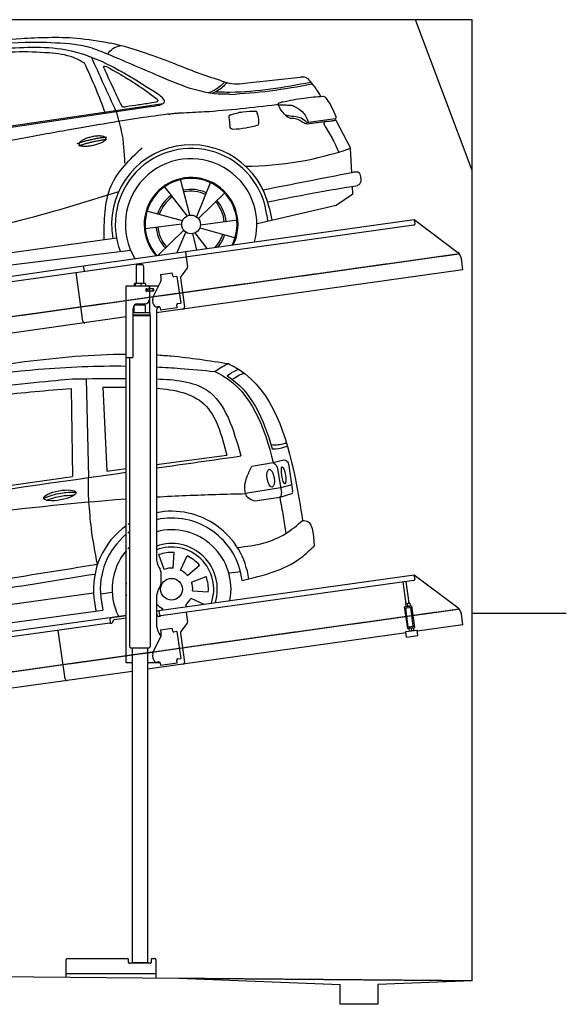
# Model space of a CAD drawing. Header units: millimetres. Extents: x 200 to 6000, y 125 to 5350.
# Tile 3 of 3: x 3100 to 6000, y 125 to 5350. Entities that reach past the tile are written whole.
import ezdxf

# ---------------------------------------------------------------- set-up
doc = ezdxf.new("R2010")
doc.units = ezdxf.units.MM
doc.linetypes.add('GEN3', pattern=[6.25, 5, -1.25])
for name, color, linetype in [('3', 6, 'GEN3'), ('CAR', 1, 'Continuous'), ('SICHTBARE_KANTEN_DIN_', 7, 'Continuous')]:
    doc.layers.add(name, color=color, linetype=linetype)
doc.layers.add('AM_0', color=7, linetype='Continuous', lineweight=50)

# ---------------------------------------------------------------- blocks, each defined once
blk = doc.blocks.new('car_150_')
at = {"layer": 'CAR'}
for p, q in [((6993.7, 5277.2), (7129.2, 5288.8)), ((8349.8, 5065.2), (8614.8, 5095.9)), ((5703.5, 4603.8), (7806, 4931.3)), ((5748.6, 4619.9), (7887.1, 4949.3)), ((8659.8, 4857.1), (8801.1, 4877.5)), ((8805, 4869.2), (8883.2, 4720.4)), ((8891.2, 4589.9), (8883.2, 4720.4)), ((8033.2, 4358.3), (7982.9, 4548.5)), ((7897.5, 4510.1), (8019.3, 4353.9)), ((8143.1, 4534), (8068.7, 4350.5)), ((8898.1, 4478.2), (8895.6, 4518.3)), ((8079.5, 4340.6), (8219, 4479.2)), ((8810.7, 4417.6), (8898.1, 4478.2)), ((8391.6, 4316.2), (8810.7, 4417.6)), ((8455.6, 4397.8), (8469.1, 4334.6)), ((7994.7, 4327.2), (7804.9, 4378.7)), ((8442.3, 4361.7), (8446.4, 4329.7)), ((7795.4, 4285.5), (7991.5, 4312.9)), ((8087.2, 4291.6), (8277, 4240.1)), ((8286.5, 4333.3), (8090.4, 4305.9)), ((7646, 4233.7), (5761.2, 3956.2)), ((8002.4, 4278.2), (7867.9, 4144.6)), ((7969.2, 4159.6), (8013.2, 4268.3)), ((8048.7, 4260.5), (8071.6, 4173.8)), ((8127.2, 4182.1), (8062.7, 4264.8)), ((5689.3, 3904.2), (7721.3, 4169.7))]:
    blk.add_line(p, q, dxfattribs=at)
blk.add_circle((8041, 4309.4), 49.6, dxfattribs=at)
for centre, radius, start, end in [((8042.2, 4309.4), 422.7, 12.065, 190.707), ((8042.2, 4309.4), 403.4, 7.4461, 201.5292), ((8307.4, 6330.9), 1710.3, 270.6601, 289.6726), ((8041, 4309.4), 348.9, 345.0424, 211.6777), ((8041, 4309.4), 249, 334.6275, 221.995), ((8041, 4309.4), 244.1, 333.8517, 222.7626), ((8041, 4309.4), 186.2, 64.7762, 103.2667), ((8041, 4309.4), 186.2, 124.7762, 163.2667), ((8041, 4309.4), 176.5, 124.6018, 163.1816), ((8041, 4309.4), 176.5, 64.6018, 103.1816), ((8041, 4309.4), 176.5, 4.6018, 43.1816), ((8041, 4309.4), 186.2, 4.7762, 43.2667), ((8041, 4309.4), 186.2, 184.7762, 223.2667), ((8041, 4309.4), 176.5, 184.6018, 223.1816), ((8041, 4309.4), 176.5, 316.6896, 343.1816), ((8041, 4309.4), 186.2, 320.3371, 343.2667)]:
    blk.add_arc(centre, radius, start, end, dxfattribs=at)
for points, degree, knots in [([(7129.2, 5288.8), (7228.1, 5294.9), (7387.4, 5304.7), (7544.3, 5278.3), (7603.8, 5268.4)], 3, [0, 0, 0, 0, 296.050466, 476.332401, 476.332401, 476.332401, 476.332401]), ([(6590.3, 5194.3), (6790.1, 5231.4), (7055.2, 5280.6), (7323.2, 5267.8), (7389.2, 5264.7)], 3, [0, 0, 0, 0, 605.994997, 803.781644, 803.781644, 803.781644, 803.781644]), ([(7010.2, 5233), (7130.8, 5242.4), (7438, 5266.3), (7702.5, 5100), (7863.2, 4999)], 3, [0, 0, 0, 0, 355.261483, 904.814862, 904.814862, 904.814862, 904.814862]), ([(7389.2, 5264.7), (7420.8, 5260.7), (7486.1, 5252.6), (7547.1, 5227.9), (7578.6, 5215.1)], 3, [0, 0, 0, 0, 95.129403, 196.544102, 196.544102, 196.544102, 196.544102]), ([(7590.1, 5210.4), (7598.8, 5221.2), (7616.6, 5243), (7643.8, 5250.6), (7657.5, 5254.4)], 3, [0, 0, 0, 0, 40.483158, 82.304269, 82.304269, 82.304269, 82.304269]), ([(8191, 5074.7), (8107.9, 5098.3), (7930.3, 5167), (7746.4, 5237.4), (7603.8, 5268.4)], 3, [5.571538, 5.571538, 5.571538, 5.571538, 32.165526, 64.936902, 64.936902, 64.936902, 64.936902]), ([(7280.4, 5213.4), (7220.4, 5216.3), (7078, 5223.2), (6937, 5200.9), (6855.4, 5188)], 3, [0, 0, 0, 0, 179.578451, 426.729981, 426.729981, 426.729981, 426.729981]), ([(7469.5, 5159.8), (7450.1, 5170.8), (7392.1, 5203.7), (7325, 5209.6), (7280.4, 5213.4)], 3, [0, 0, 0, 0, 66.345015, 198.470892, 198.470892, 198.470892, 198.470892]), ([(8238.8, 5002.4), (8225.9, 5001.9), (8097.3, 4997.4), (7874.9, 5091.2), (7673.8, 5175.3), (7578.6, 5215.1)], 3, [0, 0, 0, 0, 38.601997, 385.248101, 697.121472, 697.121472, 697.121472, 697.121472]), ([(7582.2, 4896.4), (7565.7, 4939), (7531.3, 5028.2), (7490.7, 5114.7), (7469.5, 5159.8)], 3, [0, 0, 0, 0, 136.989327, 286.582756, 286.582756, 286.582756, 286.582756]), ([(7575.1, 5131.1), (7572.7, 5136.8), (7566.4, 5151.1), (7582.7, 5144.2), (7592.5, 5140)], 3, [0, 0, 0, 0, 14.214257, 36.026738, 36.026738, 36.026738, 36.026738]), ([(7668, 4935.3), (7650.2, 4969.8), (7620.8, 5036.6), (7588.5, 5099.8), (7575.1, 5131.1)], 3, [2.591518, 2.591518, 2.591518, 2.591518, 14.396583, 24.038621, 24.038621, 24.038621, 24.038621]), ([(7592.5, 5140), (7663.4, 5100.7), (7754.6, 5050.2), (7836.7, 4986.2), (7855.1, 4971.8)], 3, [0, 0, 0, 0, 242.296972, 312.074439, 312.074439, 312.074439, 312.074439]), ([(8163.6, 5014.3), (8190.3, 5013.8), (8360.5, 5010.7), (8528.5, 5042.5), (8670.3, 5069.3)], 3, [0, 0, 0, 0, 79.824219, 510.28314, 510.28314, 510.28314, 510.28314]), ([(8191, 5074.7), (8205.8, 5069.3), (8256.7, 5050.7), (8311.1, 5059.2), (8349.8, 5065.2)], 3, [0, 0, 0, 0, 46.804205, 160.961784, 160.961784, 160.961784, 160.961784]), ([(8659.2, 5083.2), (8653.8, 5087.2), (8640.8, 5096.8), (8624.4, 5096.2), (8614.8, 5095.9)], 3, [0, 0, 0, 0, 19.609343, 47.348199, 47.348199, 47.348199, 47.348199]), ([(8723.8, 4994.4), (8716.5, 5006.5), (8697.8, 5038.1), (8673.9, 5066), (8659.2, 5083.2)], 3, [0, 0, 0, 0, 42.278278, 110.016544, 110.016544, 110.016544, 110.016544]), ([(8213.4, 5067), (8204.8, 5057.5), (8180.8, 5030.7), (8147.4, 5016.7), (8125.8, 5007.6)], 3, [0, 0, 0, 0, 37.936628, 106.922734, 106.922734, 106.922734, 106.922734]), ([(8224.6, 5063.8), (8219.5, 5057.3), (8207.5, 5042.1), (8182.3, 5022), (8161, 5011.9), (8149.7, 5006.6)], 3, [0, 0, 0, 0, 24.71914, 58.083873, 95.394075, 95.394075, 95.394075, 95.394075]), ([(8240.9, 5001), (8312.1, 5006.7), (8458.8, 5018.5), (8603.3, 5046.3), (8677.8, 5060.7)], 3, [0, 0, 0, 0, 213.973217, 441.202015, 441.202015, 441.202015, 441.202015]), ([(7806, 4931.3), (7851.9, 4937.1), (7921.3, 4946), (7877.9, 4985.6), (7863.2, 4999)], 3, [0, 0, 0, 0, 93.644646, 141.842533, 141.842533, 141.842533, 141.842533]), ([(7855.1, 4971.8), (7856.9, 4969.4), (7866.6, 4956.8), (7844.9, 4954.5), (7827.4, 4952.7)], 3, [0, 0, 0, 0, 8.218705, 42.579443, 42.579443, 42.579443, 42.579443]), ([(8521.1, 4963.5), (8558.7, 4971.4), (8629.4, 4986.3), (8701.3, 4992.4), (8734.9, 4995.3)], 3, [0, 0, 0, 0, 115.283952, 216.335245, 216.335245, 216.335245, 216.335245]), ([(8734.9, 4995.3), (8735.5, 4995.3), (8742.3, 4994.7), (8774, 4959.5), (8789.9, 4921.4), (8803.6, 4888.9)], 3, [0, 0, 0, 0, 1.734697, 20.495648, 128.700618, 128.700618, 128.700618, 128.700618]), ([(7690.7, 4930.9), (7682.9, 4929), (7673.3, 4926.7), (7668.9, 4934), (7668, 4935.3)], 3, [0, 0, 0, 0, 20.033107, 24.561149, 24.561149, 24.561149, 24.561149]), ([(7827.4, 4952.7), (7804.1, 4948.8), (7758.6, 4941.2), (7712.9, 4934.3), (7690.7, 4930.9)], 3, [0, 0, 0, 0, 70.948783, 138.444185, 138.444185, 138.444185, 138.444185]), ([(8489.1, 4946.9), (8362.2, 4931.3), (8192.7, 4910.5), (8022.3, 4901.3), (7979.4, 4899)], 3, [0, 0, 0, 0, 383.276615, 511.9713, 511.9713, 511.9713, 511.9713]), ([(8244.9, 4892.1), (8266.5, 4899), (8311.3, 4913.4), (8358.3, 4912.8), (8382.6, 4912.4)], 3, [0, 0, 0, 0, 67.706114, 140.005181, 140.005181, 140.005181, 140.005181]), ([(8382.6, 4912.4), (8386.9, 4901.5), (8396, 4877.8), (8394.2, 4852.5), (8393.3, 4838.9)], 3, [0, 0, 0, 0, 34.900949, 75.090232, 75.090232, 75.090232, 75.090232]), ([(8499.4, 4953.2), (8499.6, 4954.1), (8500.1, 4956.8), (8502.7, 4957.8), (8504.4, 4958.4)], 3, [0, 0, 0, 0, 2.821477, 7.666518, 7.666518, 7.666518, 7.666518]), ([(8514.3, 4920.1), (8507.6, 4929.7), (8500.3, 4940.1), (8499.5, 4952.2), (8499.4, 4953.2)], 3, [0, 0, 0, 0, 33.566473, 36.446484, 36.446484, 36.446484, 36.446484]), ([(8504.4, 4958.4), (8507.8, 4959.8), (8513.2, 4962), (8519, 4963.1), (8521.1, 4963.5)], 3, [0, 0, 0, 0, 10.993467, 17.505662, 17.505662, 17.505662, 17.505662]), ([(8645.2, 4860.1), (8634.4, 4868.9), (8603, 4892.4), (8542.9, 4879.7), (8521, 4910.7), (8514.3, 4920.1)], 3, [0.658544, 0.658544, 0.658544, 0.658544, 4.748765, 12.290755, 15.589596, 15.589596, 15.589596, 15.589596]), ([(8578.5, 4942.4), (8595.8, 4933.8), (8633.1, 4915.4), (8650.5, 4877.5), (8659.8, 4857.1)], 3, [0, 0, 0, 0, 56.143574, 121.02194, 121.02194, 121.02194, 121.02194]), ([(7687.8, 4631.1), (7684.2, 4688.1), (7678.4, 4781.5), (7650.4, 4870.6), (7639.4, 4905.3)], 3, [0, 0, 0, 0, 170.454794, 279.374153, 279.374153, 279.374153, 279.374153]), ([(8245.8, 4892.2), (8242.8, 4891.2), (8235.4, 4888.9), (8236.5, 4880.8), (8237.1, 4876.1)], 3, [0, 0, 0, 0, 8.69426, 20.870259, 20.870259, 20.870259, 20.870259]), ([(8581.1, 4874.9), (8574.1, 4874.8), (8553.6, 4874.6), (8539.3, 4890.4), (8529.9, 4900.7)], 3, [0, 0, 0, 0, 20.376363, 59.606847, 59.606847, 59.606847, 59.606847]), ([(8629.7, 4855.7), (8623.1, 4860), (8608.2, 4869.6), (8590.8, 4873), (8581.1, 4874.9)], 3, [0, 0, 0, 0, 23.382166, 52.652276, 52.652276, 52.652276, 52.652276]), ([(8645.2, 4860.1), (8647, 4858.9), (8651.5, 4856.3), (8656.7, 4856.7), (8659.8, 4857.1)], 3, [0.11133, 0.11133, 0.11133, 0.11133, 0.733961, 1.64284, 1.64284, 1.64284, 1.64284]), ([(8752.5, 4860.5), (8727.9, 4857.2), (8698.8, 4853.2), (8669.8, 4848.6), (8664.2, 4847.7)], 3, [0, 0, 0, 0, 7.10149, 8.807008, 8.807008, 8.807008, 8.807008]), ([(8759.3, 4861.5), (8751.5, 4860.6), (8734.7, 4858.6), (8743.2, 4843.3), (8747.8, 4835.1)], 3, [0, 0, 0, 0, 18.78232, 40.52492, 40.52492, 40.52492, 40.52492]), ([(8757.3, 4861.2), (8766.9, 4862.5), (8782.9, 4864.6), (8798.7, 4867.9), (8805, 4869.2)], 3, [0, 0, 0, 0, 29.138804, 48.348385, 48.348385, 48.348385, 48.348385]), ([(8803.6, 4888.9), (8804.6, 4886.7), (8806.7, 4882.3), (8803, 4879.1), (8801.1, 4877.5)], 3, [0, 0, 0, 0, 6.560892, 13.117252, 13.117252, 13.117252, 13.117252]), ([(8260.3, 4814.7), (8256.8, 4815.3), (8246, 4817.1), (8244, 4829), (8242.7, 4837)], 3, [0, 0, 0, 0, 9.934216, 31.059147, 31.059147, 31.059147, 31.059147]), ([(8393.3, 4838.9), (8371.3, 4832.7), (8327.5, 4820.2), (8282.1, 4816.4), (8259.4, 4814.5)], 3, [0, 0, 0, 0, 68.25117, 136.398239, 136.398239, 136.398239, 136.398239]), ([(8664.2, 4847.7), (8660, 4847.2), (8647.9, 4845.9), (8636.9, 4851.8), (8629.7, 4855.7)], 3, [0, 0, 0, 0, 12.334473, 36.077303, 36.077303, 36.077303, 36.077303]), ([(8747.8, 4835.1), (8762.5, 4811.6), (8789.4, 4768.5), (8811, 4722.5), (8820.8, 4701.6)], 3, [0, 0, 0, 0, 83.27798, 152.299671, 152.299671, 152.299671, 152.299671]), ([(7442.5, 4729.7), (7440.4, 4737.7), (7458.8, 4757), (7537.7, 4789), (7634.5, 4769.9), (7553.7, 4725.9), (7469.8, 4714.2), (7444.6, 4721.7), (7442.5, 4729.7)], 5, [0, 0, 0, 0, 0, 0, 0.300106, 0.500106, 0.700106, 1, 1, 1, 1, 1, 1]), ([(7581.1, 4224.1), (7579.8, 4324.9), (7577.1, 4516.8), (7713.1, 4650.8), (7777.7, 4714.5)], 3, [0, 0, 0, 0, 288.299349, 549.189347, 549.189347, 549.189347, 549.189347]), ([(8935.7, 4582.7), (8934.4, 4584.7), (8925.5, 4598.3), (8907, 4593.8), (8891.2, 4589.9)], 3, [0, 0, 0, 0, 6.947087, 47.332504, 47.332504, 47.332504, 47.332504]), ([(8922.6, 4523), (8927.9, 4526.8), (8946.9, 4540.2), (8940.4, 4564.9), (8935.7, 4582.7)], 3, [0, 0, 0, 0, 18.607322, 66.126339, 66.126339, 66.126339, 66.126339]), ([(8446.2, 4431.7), (8528.5, 4449), (8686.8, 4482.3), (8846.1, 4509.8), (8922.6, 4523)], 3, [0, 0, 0, 0, 252.396589, 485.064773, 485.064773, 485.064773, 485.064773]), ([(7654.8, 4478.5), (7470.6, 4420.5), (6844.5, 4223.3), (6193.7, 4129.8), (5734.4, 4063.7)], 3, [0, 0, 0, 0, 579.00444, 1967.110779, 1967.110779, 1967.110779, 1967.110779])]:
    blk.add_open_spline(points, degree=degree, knots=knots, dxfattribs=at)
for points, degree in [([(7639.4, 4905.3), (7594.8, 5000.9), (7550.3, 5096.5), (7505.7, 5192.1)], 3), ([(8578.5, 4942.4), (8576.8, 4945.2), (8489.1, 4946.9)], 2), ([(7979.4, 4899), (7725, 4888.3), (5338.8, 4399.4)], 2), ([(8237.1, 4876.1), (8239, 4863.1), (8240.8, 4850), (8242.7, 4837)], 3), ([(8805, 4869.2), (8803.7, 4871.9), (8802.4, 4874.7), (8801.1, 4877.5)], 3), ([(7432.9, 4733.6), (7502, 4760.2), (7591.2, 4770)], 2), ([(7441.9, 4722), (7513, 4747.3), (7590.2, 4757.9)], 2), ([(8891.2, 4589.9), (8734.4, 4558.1), (8577.5, 4526.3), (8420.6, 4494.5)], 3)]:
    blk.add_open_spline(points, degree=degree, dxfattribs=at)
blk = doc.blocks.new('CAR_EG')
at = {"layer": 'CAR'}
for p, q in [((34639.7, 2740.1), (34652.1, 2215)), ((34559.8, 2688), (34567.6, 2220.6)), ((34726.8, 2694.7), (34748.7, 2249.2)), ((35011.8, 2284.1), (35385, 2333.6)), ((35630.7, 2294.7), (35688.5, 2309)), ((34748.7, 2249.2), (34851.8, 2262.9)), ((35518.8, 2275.9), (35630.7, 2294.7)), ((35655.1, 2262.7), (35674.7, 2133.9)), ((35714.1, 2277.1), (35734.7, 2143.7)), ((33852.2, 2120.1), (34567.6, 2220.6)), ((35670.5, 2160.2), (35485.3, 2130)), ((35729.9, 2176.6), (35670.5, 2160.2)), ((35666.2, 2110), (35534.7, 2089.5)), ((35729.3, 2128.1), (35666.2, 2110)), ((35053.8, 1727.9), (35025.3, 1806.1)), ((35100, 1734.4), (35105.8, 1817.4)), ((35139.6, 1724.2), (35174.8, 1799.6)), ((35176.9, 1696.1), (35239.7, 1750.7)), ((35197.6, 1660.9), (35275.8, 1689.3)), ((35399.1, 1708.7), (35459.1, 1717.1)), ((34980.2, 1630.3), (34978.9, 1630.4)), ((32765, 1337.2), (34678.2, 1603.8)), ((34680.4, 1576.3), (34691.1, 1507.2)), ((34716.5, 1598.7), (34776.5, 1607.1)), ((34716.8, 1579.5), (34728.2, 1512.2)), ((35193.9, 1575), (35262.7, 1542.9)), ((35204.1, 1614.6), (35287.1, 1608.8)), ((35044.7, 1520.8), (35040.5, 1511.7)), ((35165.8, 1537.8), (35172.3, 1530.2)), ((32742.6, 1242.5), (34728.2, 1512.2))]:
    blk.add_line(p, q, dxfattribs=at)
blk.add_circle((35092.2, 1622.5), 57.7, dxfattribs=at)
for centre, radius, start, end in [((35091.7, 1622.4), 413.9, 7.4502, 101.132), ((35092.1, 1622.5), 377.8, 6.9984, 102.2781), ((35091.7, 1622.4), 413.9, 125.4253, 186.406), ((35091.7, 1622.4), 413.9, 122.5773, 124.0774), ((35092.2, 1622.5), 315.6, 349.0523, 104.7507), ((35092.1, 1622.5), 377.8, 129.5051, 186.5391), ((35092.1, 1622.5), 377.8, 126.2281, 127.9499), ((35092.2, 1622.5), 315.6, 135.0283, 137.4054), ((35092.2, 1622.5), 242.9, 343.0405, 109.3227), ((35092.2, 1622.5), 223.8, 340.7386, 111.0496), ((35092.2, 1622.5), 315.6, 139.5971, 206.9477), ((35092.2, 1622.5), 195.4, 86, 110), ((35092.2, 1622.5), 195.4, 41, 65), ((35092.2, 1622.5), 112.2, 86, 110), ((35092.2, 1622.5), 112.2, 41, 65), ((35092.2, 1622.5), 195.4, 356, 20), ((35092.2, 1622.5), 242.9, 171.7421, 188.2579), ((35092.2, 1622.5), 112.2, 356, 20), ((35092.2, 1622.5), 112.2, 311, 335), ((35092.2, 1622.5), 112.2, 224.2663, 245)]:
    blk.add_arc(centre, radius, start, end, dxfattribs=at)
for centre, major_axis, ratio in [((35618.1, 2211.7), (-7.7, 47.6), 0.380274), ((35686.7, 2227.1), (-7.2, 44.5), 0.21161), ((34499.5, 2120.6), (-85, -15.3), 0.28676)]:
    blk.add_ellipse(centre, major_axis=major_axis, ratio=ratio, dxfattribs=at)
for points, knots in [([(33596.2, 2718.6), (33833.8, 2759.2), (34248.6, 2830.2), (34671.7, 2869.7), (34851.8, 2870.2)], [0, 0, 0, 0, 724.09838, 1264.268143, 1264.268143, 1264.268143, 1264.268143]), ([(35011.8, 2866.1), (35038.1, 2864.7), (35166.1, 2855.5), (35293.3, 2835.6), (35394.4, 2819.7)], [1424.465745, 1424.465745, 1424.465745, 1424.465745, 1503.595542, 1810.064944, 1810.064944, 1810.064944, 1810.064944]), ([(33641.3, 2687.7), (33888.6, 2727.9), (34289.4, 2793.1), (34696.2, 2808.8), (34851.8, 2807)], [0, 0, 0, 0, 750.99467, 1217.35525, 1217.35525, 1217.35525, 1217.35525]), ([(35011.8, 2802.3), (35054.1, 2800.3), (35157.6, 2794), (35260.7, 2784.1), (35321.7, 2778.2)], [1377.255793, 1377.255793, 1377.255793, 1377.255793, 1504.323614, 1688.05271, 1688.05271, 1688.05271, 1688.05271]), ([(35321.7, 2778.2), (35342.8, 2792.7), (35366, 2808.7), (35392, 2818.8), (35394.4, 2819.7)], [0, 0, 0, 0, 76.349046, 83.782466, 83.782466, 83.782466, 83.782466]), ([(35321.7, 2778.2), (35336.3, 2770.8), (35510.1, 2682.4), (35587.5, 2480.4), (35630.7, 2294.7)], [0, 0, 0, 0, 48.860332, 582.287096, 582.287096, 582.287096, 582.287096]), ([(35387.3, 2755), (35405.2, 2768.5), (35425, 2782.3), (35447.9, 2789.2), (35447.9, 2789.2)], [11.054346, 11.054346, 11.054346, 11.054346, 77.145156, 82.826799, 82.826799, 82.826799, 82.826799]), ([(35394.4, 2819.7), (35413.4, 2809.6), (35623.4, 2697.4), (35727.5, 2349.6), (35775.9, 2061.2), (35787.3, 1987)], [0, 0, 0, 0, 64.276315, 710.727442, 938.589682, 938.589682, 938.589682, 938.589682]), ([(35415.1, 2735.6), (35432.4, 2748.6), (35451.7, 2761.7), (35473.8, 2768.4), (35477.3, 2769.4)], [13.409392, 13.409392, 13.409392, 13.409392, 77.145156, 82.826799, 82.826799, 82.826799, 82.826799]), ([(33203.6, 2456.4), (33274.2, 2503.5), (33505.2, 2604.9), (34003.4, 2687.4), (34469.5, 2730.1), (34567.3, 2738.8)], [0, 0, 0, 0, 57.768711, 889.406275, 1467.79431, 1467.79431, 1467.79431, 1467.79431]), ([(35011.8, 2738.7), (35109.5, 2735.6), (35350.5, 2712.4), (35419.6, 2471.8), (35460.3, 2330)], [442.147822, 442.147822, 442.147822, 442.147822, 716.95363, 1111.278446, 1111.278446, 1111.278446, 1111.278446]), ([(33855.2, 2598.7), (33961.7, 2617.6), (34195, 2659.1), (34431.3, 2677.8), (34559.8, 2688)], [0, 0, 0, 0, 324.185882, 710.565468, 710.565468, 710.565468, 710.565468]), ([(35011.8, 2690), (35108.9, 2682.3), (35306.7, 2639.4), (35358.1, 2438.7), (35385, 2333.6)], [277.078801, 277.078801, 277.078801, 277.078801, 547.768352, 845.442932, 845.442932, 845.442932, 845.442932]), ([(35620, 2390.1), (35643.9, 2386.1), (35679.3, 2392.1), (35696.9, 2398.4), (35700.1, 2401.6)], [16.339016, 16.339016, 16.339016, 16.339016, 83.836398, 97.62384, 97.62384, 97.62384, 97.62384]), ([(35626.2, 2367.7), (35650.3, 2368), (35676.3, 2369.6), (35702.4, 2381.4), (35706.2, 2383.7)], [14.612863, 14.612863, 14.612863, 14.612863, 83.836398, 97.62384, 97.62384, 97.62384, 97.62384]), ([(35688.3, 2309.2), (35693.6, 2308.1), (35709.1, 2304.7), (35712.1, 2288.1), (35714.1, 2277.1)], [0, 0, 0, 0, 15.105317, 44.64506, 44.64506, 44.64506, 44.64506]), ([(35534.7, 2089.5), (35521, 2094.1), (35499.1, 2101.5), (35473.5, 2149.2), (35486.8, 2212.3), (35509.3, 2257.1), (35518.8, 2275.9)], [0, 0, 0, 0, 41.338963, 66.388398, 154.515785, 218.271425, 218.271425, 218.271425, 218.271425]), ([(35630.7, 2294.7), (35634.1, 2292.5), (35645.7, 2285.2), (35651.1, 2272.1), (35654.9, 2263)], [0, 0, 0, 0, 11.938041, 40.636138, 40.636138, 40.636138, 40.636138]), ([(34653.8, 2086.3), (34652.7, 2107), (34650.4, 2149.9), (34651.5, 2192.8), (34652.1, 2215)], [0, 0, 0, 0, 62.134738, 128.77888, 128.77888, 128.77888, 128.77888]), ([(35729.9, 2128.6), (35731.5, 2130.3), (35735.3, 2134.4), (35735, 2140), (35734.8, 2143.3)], [0, 0, 0, 0, 6.733157, 16.071322, 16.071322, 16.071322, 16.071322]), ([(32657.7, 1810.8), (32801.3, 1833.7), (33529.6, 1949.8), (34261.4, 2059.7), (34851.8, 2102.1)], [0, 0, 0, 0, 436.512598, 2212.794207, 2212.794207, 2212.794207, 2212.794207]), ([(34414.7, 2105.9), (34444.4, 2117), (34498.7, 2137.2), (34556.5, 2137.7), (34582.7, 2138)], [0, 0, 0, 0, 94.349912, 172.189199, 172.189199, 172.189199, 172.189199]), ([(34429.5, 2094.8), (34454.7, 2104.1), (34502, 2120.2), (34552, 2121.5), (34575.3, 2121.7)], [14.4466, 14.4466, 14.4466, 14.4466, 94.349912, 163.782287, 163.782287, 163.782287, 163.782287]), ([(35011.8, 2112.5), (35064.7, 2115.5), (35222.4, 2123.3), (35380.3, 2127.3), (35485.3, 2130)], [2373.184352, 2373.184352, 2373.184352, 2373.184352, 2532.063256, 2847.072184, 2847.072184, 2847.072184, 2847.072184]), ([(35666.2, 2110), (35669, 2112.8), (35675.5, 2119.3), (35675, 2128.6), (35674.7, 2133.9)], [0, 0, 0, 0, 11.437525, 26.438325, 26.438325, 26.438325, 26.438325]), ([(35666.2, 2110), (35672.7, 2076.7), (35685, 2013.1), (35693.7, 1949), (35697.9, 1918.4)], [0, 0, 0, 0, 101.656984, 194.273962, 194.273962, 194.273962, 194.273962]), ([(34699.2, 1755.6), (34687.1, 1818.8), (34666.1, 1928.2), (34657.5, 2039.3), (34653.8, 2086.3)], [0, 0, 0, 0, 192.694408, 334.004566, 334.004566, 334.004566, 334.004566]), ([(35441.3, 1844.4), (35489, 1850), (35578.3, 1860.3), (35697.6, 1911.2), (35758.5, 1962.6), (35787.2, 1987)], [0, 0, 0, 0, 143.496133, 268.98521, 381.663458, 381.663458, 381.663458, 381.663458]), ([(35787.2, 1987), (35790.1, 1987.2), (35842.2, 1991.7), (35845.3, 1919.7), (35848.1, 1851.6)], [0, 0, 0, 0, 8.375582, 154.052329, 154.052329, 154.052329, 154.052329]), ([(35467.1, 1668.5), (35579.2, 1695.7), (35722.4, 1730.4), (35825.7, 1830), (35848.1, 1851.6)], [0, 0, 0, 0, 334.651477, 427.31153, 427.31153, 427.31153, 427.31153]), ([(32711.4, 1460.7), (32972.1, 1496.8), (33450.2, 1562.9), (34112.9, 1660.8), (34514.4, 1725.8), (34699.2, 1755.6)], [0, 0, 0, 0, 789.48509, 1447.853915, 2009.615295, 2009.615295, 2009.615295, 2009.615295]), ([(32738.3, 1414.9), (32999, 1451), (33477.1, 1517.1), (34126.3, 1613), (34514.4, 1675.6), (34685.8, 1703.3)], [0, 0, 0, 0, 789.48509, 1447.853915, 1968.782349, 1968.782349, 1968.782349, 1968.782349])]:
    blk.add_open_spline(points, degree=3, knots=knots, dxfattribs=at)
for points in [[(34567.3, 2738.8), (34660.7, 2740.2), (34754.2, 2741.5), (34851.8, 2741.2)], [(35387.3, 2755), (35513.1, 2675.3), (35581.5, 2528.6), (35626.2, 2367.7)], [(34726.8, 2694.7), (34767.9, 2695), (34809.1, 2695.3), (34851.8, 2695.1)], [(35011.8, 2266.3), (35161.3, 2287.5), (35310.8, 2308.7), (35460.3, 2330)], [(32710, 1939.3), (33423.9, 2040.7), (34137.9, 2142.1), (34851.8, 2243.5)]]:
    blk.add_open_spline(points, degree=3, dxfattribs=at)

msp = doc.modelspace()

# ---------------------------------------------------------------- linework, layer by layer
for p, q in [((5500, 4550), (5200, 5350)), ((3979, 4119.4), (5192.1, 4289.9)), ((5192.1, 4289.9), (5195.6, 4265.1)), ((5192.1, 4289.9), (5424, 4115.1)), ((5191.3, 4259.5), (3980.2, 4089.3)), ((3439.2, 4044.5), (3978.9, 4120.4)), ((3980.2, 4089.3), (3446.5, 4014.3)), ((3978.9, 4120.4), (3983.2, 4089.7)), ((3983.2, 4089.7), (3990.3, 4039.3)), ((5451.7, 4023.4), (5443.4, 4082.1)), ((960.5, 3695.2), (3439.3, 4043.6)), ((3443.1, 4016.8), (3439.2, 4044.5)), ((3717.2, 4040.6), (3717.2, 3950.6)), ((3727.2, 4050.6), (3747.2, 4050.6)), ((3757.2, 4040.6), (3757.2, 3950.6)), ((5451.7, 4023.4), (3825.2, 3794.8)), ((3988.3, 4031.9), (3955, 3987.7)), ((3446.5, 4014.3), (960.5, 3664.9)), ((3435.1, 3750.1), (3398.9, 4007.6)), ((3847.1, 3997.9), (3909.5, 4006.6)), ((3847.1, 3997.9), (3849.4, 3982)), ((3850, 3977.8), (3849.4, 3982)), ((3911.8, 3990.8), (3909.5, 4006.6)), ((3911.8, 3990.8), (3911.9, 3989.8)), ((3917.5, 3985.5), (3918.5, 3985.7)), ((3934.4, 3987.9), (3918.5, 3985.7)), ((3934.4, 3987.9), (3954.4, 3845.3)), ((3953.1, 3980.3), (3974.8, 3826)), ((3665.2, 3937.6), (3836.6, 3937.6)), ((3665.2, 3557.6), (3665.2, 3937.6)), ((3707.3, 3948.2), (3707.3, 3937.6)), ((3728, 3950.6), (3710, 3950.6)), ((3713, 3948.2), (3713, 3937.6)), ((3755, 3950.6), (3728, 3950.6)), ((3742.9, 3948.2), (3742.9, 3937.6)), ((3764.7, 3950.6), (3755, 3950.6)), ((3767.1, 3948.2), (3767.1, 3937.6)), ((3773.8, 3921.6), (3770.2, 3921.6)), ((3771.2, 3911.8), (3771.2, 3919)), ((3773.8, 3921.6), (3786.2, 3921.6)), ((3774.2, 3921.6), (3774.2, 3909.6)), ((3788.2, 3921.6), (3786.2, 3921.6)), ((3788.2, 3921.6), (3789.2, 3921.6)), ((3789.2, 3927.6), (3789.2, 3924.6)), ((3789.9, 3921.6), (3789.2, 3921.6)), ((3789.2, 3909.6), (3789.2, 3921.6)), ((3807.5, 3921.6), (3789.9, 3921.6)), ((3790.2, 3922.1), (3790.2, 3937.6)), ((3809.2, 3922.1), (3790.2, 3922.1)), ((3807.5, 3921.6), (3808.2, 3921.6)), ((3808.2, 3909.6), (3808.2, 3921.6)), ((3809, 3883.5), (3846.5, 3957.1)), ((3810.2, 3921.1), (3810.2, 3910.1)), ((3808.2, 3909.6), (3770.3, 3909.6)), ((3786.2, 3909.1), (3773.8, 3909.1)), ((3789.2, 3906.1), (3789.2, 3867.6)), ((3790.2, 3794.7), (3790.2, 3909.1)), ((3809.2, 3909.1), (3790.2, 3909.1)), ((3701.2, 3560.6), (3701.2, 3817.6)), ((3767.2, 3834.6), (3707.2, 3833.9)), ((3707.2, 3794.7), (3707.2, 3833.9)), ((3719.2, 3834), (3719.2, 3841.6)), ((3726.2, 3842.6), (3764.2, 3842.6)), ((3755.2, 3834.5), (3755.2, 3842.6)), ((3767.2, 3794.6), (3767.2, 3834.6)), ((3808.3, 3843), (3805.5, 3862.8)), ((3838.8, 3827.1), (3830.9, 3825.9)), ((3844.5, 3822.8), (3846.6, 3807.9)), ((3935.7, 3820.5), (3846.6, 3807.9)), ((3933.3, 3837.3), (3933.5, 3836.3)), ((3935.7, 3820.5), (3933.5, 3836.3)), ((3938.6, 3843.1), (3937.6, 3842.9)), ((3938.6, 3843.1), (3954.4, 3845.3)), ((3665.2, 3772.4), (960.5, 3392.2)), ((3792.2, 3794.6), (3701.2, 3794.6)), ((3792.2, 3781.4), (3701.2, 3781.4)), ((3789.2, 3779.6), (3701.2, 3779.6)), ((3792.2, 3777.9), (3701.2, 3777.9)), ((3789.2, 3779.6), (3792.2, 3781.4)), ((3789.2, 3779.6), (3792.2, 3777.9)), ((3790.2, 3779.1), (3790.2, 3780.2)), ((3792.2, 3781.4), (3792.2, 3794.6)), ((3792.2, 3777.9), (3792.3, 2021.6)), ((3825.2, 3802.6), (3825.2, 2494.3)), ((3665.2, 1937.6), (3665.2, 3557.6)), ((3665.2, 3557.6), (3698.2, 3557.6)), ((3682.2, 3557.6), (3682.3, 2021.6)), ((3825.2, 2212.8), (5192.1, 2404.9)), ((3838.6, 2444.3), (3844.8, 2433.4)), ((3848.2, 2420.9), (3848.2, 2354.3)), ((5193.2, 2397), (5192.1, 2404.9)), ((5192.1, 2404.9), (5424, 2230.1)), ((5191.3, 2374.5), (3849.5, 2185.9)), ((5150.1, 2250.9), (5133.9, 2366.4)), ((5166, 2253.1), (5149.7, 2368.6)), ((5193.2, 2397), (5195.6, 2380.1)), ((3844.8, 2341.8), (3838.6, 2331)), ((3825.2, 2281), (3825.2, 2144.7)), ((5146.9, 2250.4), (5146.2, 2249.9)), ((5146.2, 2249.9), (5148.2, 2236.1)), ((5169.2, 2253.5), (5146.9, 2250.4)), ((5159.9, 2238.8), (5158.2, 2250.5)), ((5169.2, 2253.5), (5170, 2253.2)), ((5170, 2253.2), (5171.9, 2239.4)), ((3840.9, 2211), (3825.2, 2208.7)), ((3843.8, 2190.2), (3840.4, 2214.9)), ((3983.2, 2204.7), (3990.3, 2154.3)), ((5140.3, 2234.5), (5179.9, 2240.1)), ((5140.3, 2234.5), (5156.6, 2118.7)), ((5141.4, 2226.6), (5181, 2232.2)), ((5161.8, 2128.5), (5147.9, 2227.5)), ((5149, 2235.7), (5148.2, 2236.1)), ((5171.2, 2238.9), (5171.9, 2239.4)), ((5188.4, 2132.2), (5174.5, 2231.3)), ((5196.2, 2124.2), (5179.9, 2240.1)), ((5451.7, 2138.4), (5443.4, 2197.1)), ((960.5, 1810.2), (3577.9, 2178)), ((3577.2, 2147.6), (960.5, 1779.9)), ((3577.9, 2178), (3665.2, 2190.3)), ((3577.9, 2178), (3579.1, 2170.1)), ((3665.2, 2186.3), (3578.5, 2174.1)), ((3581.4, 2153.3), (3579.1, 2170.1)), ((3584.7, 2147.7), (3589.7, 2148.4)), ((3593.9, 2154), (3593.8, 2155)), ((3602.3, 2166.3), (3665.2, 2175.2)), ((3831.5, 2188.4), (3831.6, 2187.4)), ((3837.3, 2183.2), (3842.2, 2183.9)), ((3988.3, 2146.9), (3955, 2102.7)), ((3341, 1851.9), (3304.8, 2109.4)), ((3341, 1851.9), (3304.8, 2109.4)), ((3838.6, 2094.7), (3848.6, 2077.3)), ((3847.1, 2112.9), (3909.5, 2121.6)), ((3847.1, 2112.9), (3849.4, 2097)), ((3850, 2092.8), (3849.4, 2097)), ((3911.8, 2105.8), (3909.5, 2121.6)), ((3911.8, 2105.8), (3911.9, 2104.8)), ((3917.5, 2100.5), (3918.5, 2100.7)), ((3934.4, 2102.9), (3918.5, 2100.7)), ((3934.4, 2102.9), (3954.4, 1960.3)), ((3953.1, 2095.3), (3974.8, 1941)), ((5149.7, 2096), (3966.3, 1929.7)), ((5148.7, 2102.6), (5208.1, 2111)), ((5152.9, 2072.9), (5148.7, 2102.6)), ((5155.5, 2126.6), (5195.1, 2132.2)), ((5156.6, 2118.7), (5196.2, 2124.2)), ((5161.8, 2128.5), (5188.4, 2132.2)), ((5165.2, 2119.9), (5164.6, 2119.3)), ((5164.6, 2119.3), (5166.5, 2105.5)), ((5167.3, 2105.2), (5166.5, 2105.5)), ((5167.3, 2128.3), (5167.2, 2129.2)), ((5176.6, 2120), (5178.2, 2108.3)), ((5183.2, 2130.5), (5183.1, 2131.5)), ((5187.5, 2123), (5188.3, 2122.7)), ((5188.3, 2122.7), (5190.3, 2108.9)), ((5189.6, 2108.4), (5190.3, 2108.9)), ((5212.3, 2081.3), (5208.1, 2111)), ((5451.7, 2138.4), (5209.1, 2104.3)), ((3809, 1998.5), (3846.5, 2072.1)), ((5152.9, 2072.9), (5212.3, 2081.3)), ((3689.3, 2014.6), (3682.3, 2021.6)), ((3785.3, 2014.6), (3689.3, 2014.6)), ((3697.3, 2014.6), (3697.4, 348.6)), ((3777.3, 2014.6), (3777.4, 348.7)), ((3785.3, 2014.6), (3792.3, 2021.6)), ((3697.3, 1937.6), (3665.2, 1937.6)), ((3844.5, 1937.6), (3777.3, 1937.6)), ((3808.3, 1958), (3805.5, 1977.8)), ((3838.8, 1942.1), (3830.9, 1940.9)), ((3844.5, 1937.8), (3846.6, 1922.9)), ((3935.7, 1935.5), (3846.6, 1922.9)), ((3933.3, 1952.3), (3933.5, 1951.3)), ((3935.7, 1935.5), (3933.5, 1951.3)), ((3938.6, 1958.1), (3937.6, 1957.9)), ((3938.6, 1958.1), (3954.4, 1960.3)), ((3697.3, 1891.9), (960.5, 1507.2)), ((3966.3, 1929.7), (3777.3, 1903.1)), ((3352.4, 367.6), (3672.4, 367.6)), ((3802.4, 367.6), (3817.4, 367.6)), ((3347.4, 269.7), (3347.4, 362.6)), ((3677.4, 347.6), (3677.4, 362.6)), ((3792.4, 342.6), (3682.4, 342.6)), ((3698.4, 347.6), (3697.4, 348.6)), ((3698.4, 347.6), (3776.4, 347.6)), ((3711.4, 347.6), (3711.4, 342.6)), ((3763.4, 347.6), (3763.4, 342.6)), ((3776.4, 347.6), (3777.4, 348.7)), ((3797.4, 362.6), (3797.4, 347.6)), ((3822.4, 362.6), (3822.4, 265.2)), ((200, 300), (3945, 264)), ((3822.4, 287.6), (3347.4, 287.6)), ((3945, 264), (4800, 229.9)), ((4800, 125), (4800, 229.9)), ((5500, 250), (4999.5, 229.9)), ((4999.5, 229.9), (5000, 125)), ((5000, 125), (4800, 125))]:
    msp.add_line(p, q)
for points in [[(3844.5, 3822.8, 0), (3844.5, 3822.8, 0), (3844.5, 3822.8, 0), (3844.5, 3822.8, 0), (3844.5, 3822.8, 0), (3844.5, 3822.8, 0), (3844.5, 3822.8, 0), (3844.5, 3822.8, 0), (3844.5, 3822.9, 0), (3844.5, 3822.9, 0), (3844.5, 3822.9, 0), (3844.5, 3822.9, 0), (3844.5, 3822.9, 0), (3844.5, 3822.9, 0), (3844.5, 3822.9, 0), (3844.5, 3822.9, 0), (3844.5, 3822.9, 0), (3844.5, 3822.9, 0), (3844.5, 3822.9, 0), (3844.5, 3822.9, 0), (3844.5, 3822.9, 0), (3844.5, 3823, 0), (3844.5, 3823, 0), (3844.5, 3823, 0), (3844.4, 3823, 0), (3844.4, 3823, 0), (3844.4, 3823, 0), (3844.4, 3823, 0), (3844.4, 3823, 0), (3844.4, 3823, 0), (3844.4, 3823, 0), (3844.4, 3823, 0), (3844.4, 3823, 0), (3844.4, 3823, 0), (3844.4, 3823.1, 0), (3844.4, 3823.1, 0), (3844.4, 3823.1, 0), (3844.4, 3823.1, 0), (3844.4, 3823.1, 0), (3844.4, 3823.1, 0), (3844.4, 3823.1, 0), (3844.4, 3823.1, 0), (3844.4, 3823.1, 0), (3844.4, 3823.1, 0), (3844.4, 3823.1, 0), (3844.4, 3823.1, 0), (3844.4, 3823.1, 0), (3844.4, 3823.2, 0), (3844.4, 3823.2, 0), (3844.4, 3823.2, 0), (3844.4, 3823.2, 0), (3844.4, 3823.2, 0), (3844.4, 3823.2, 0), (3844.4, 3823.2, 0), (3844.4, 3823.2, 0), (3844.4, 3823.2, 0), (3844.4, 3823.2, 0), (3844.4, 3823.2, 0), (3844.4, 3823.2, 0), (3844.4, 3823.2, 0), (3844.4, 3823.3, 0), (3844.4, 3823.3, 0), (3844.4, 3823.3, 0), (3844.4, 3823.3, 0), (3844.4, 3823.3, 0), (3844.4, 3823.3, 0), (3844.4, 3823.3, 0), (3844.4, 3823.3, 0), (3844.4, 3823.3, 0), (3844.4, 3823.3, 0), (3844.4, 3823.3, 0), (3844.4, 3823.3, 0), (3844.4, 3823.3, 0), (3844.4, 3823.4, 0), (3844.4, 3823.4, 0), (3844.4, 3823.4, 0), (3844.4, 3823.4, 0), (3844.4, 3823.4, 0), (3844.4, 3823.4, 0), (3844.4, 3823.4, 0), (3844.4, 3823.4, 0), (3844.3, 3823.4, 0), (3844.3, 3823.4, 0), (3844.3, 3823.4, 0), (3844.3, 3823.4, 0), (3844.3, 3823.4, 0), (3844.3, 3823.5, 0), (3844.3, 3823.5, 0), (3844.3, 3823.5, 0), (3844.3, 3823.5, 0), (3844.3, 3823.5, 0), (3844.3, 3823.5, 0), (3844.3, 3823.5, 0), (3844.3, 3823.5, 0), (3844.3, 3823.5, 0), (3844.3, 3823.5, 0), (3844.3, 3823.5, 0), (3844.3, 3823.5, 0), (3844.3, 3823.5, 0), (3844.3, 3823.6, 0), (3844.3, 3823.6, 0), (3844.3, 3823.6, 0), (3844.3, 3823.6, 0), (3844.3, 3823.6, 0), (3844.3, 3823.6, 0), (3844.3, 3823.6, 0), (3844.3, 3823.6, 0), (3844.3, 3823.6, 0), (3844.3, 3823.6, 0), (3844.3, 3823.6, 0), (3844.3, 3823.6, 0), (3844.3, 3823.6, 0), (3844.3, 3823.7, 0), (3844.3, 3823.7, 0), (3844.3, 3823.7, 0), (3844.3, 3823.7, 0), (3844.3, 3823.7, 0), (3844.3, 3823.7, 0), (3844.3, 3823.7, 0), (3844.3, 3823.7, 0), (3844.3, 3823.7, 0), (3844.3, 3823.7, 0), (3844.3, 3823.7, 0), (3844.2, 3823.7, 0), (3844.2, 3823.7, 0), (3844.2, 3823.8, 0), (3844.2, 3823.8, 0), (3844.2, 3823.8, 0)], [(3844.5, 1937.8, 0), (3844.5, 1937.8, 0), (3844.5, 1937.8, 0), (3844.5, 1937.8, 0), (3844.5, 1937.8, 0), (3844.5, 1937.8, 0), (3844.5, 1937.8, 0), (3844.5, 1937.8, 0), (3844.5, 1937.9, 0), (3844.5, 1937.9, 0), (3844.5, 1937.9, 0), (3844.5, 1937.9, 0), (3844.5, 1937.9, 0), (3844.5, 1937.9, 0), (3844.5, 1937.9, 0), (3844.5, 1937.9, 0), (3844.5, 1937.9, 0), (3844.5, 1937.9, 0), (3844.5, 1937.9, 0), (3844.5, 1937.9, 0), (3844.5, 1937.9, 0), (3844.5, 1938, 0), (3844.5, 1938, 0), (3844.5, 1938, 0), (3844.4, 1938, 0), (3844.4, 1938, 0), (3844.4, 1938, 0), (3844.4, 1938, 0), (3844.4, 1938, 0), (3844.4, 1938, 0), (3844.4, 1938, 0), (3844.4, 1938, 0), (3844.4, 1938, 0), (3844.4, 1938, 0), (3844.4, 1938.1, 0), (3844.4, 1938.1, 0), (3844.4, 1938.1, 0), (3844.4, 1938.1, 0), (3844.4, 1938.1, 0), (3844.4, 1938.1, 0), (3844.4, 1938.1, 0), (3844.4, 1938.1, 0), (3844.4, 1938.1, 0), (3844.4, 1938.1, 0), (3844.4, 1938.1, 0), (3844.4, 1938.1, 0), (3844.4, 1938.1, 0), (3844.4, 1938.2, 0), (3844.4, 1938.2, 0), (3844.4, 1938.2, 0), (3844.4, 1938.2, 0), (3844.4, 1938.2, 0), (3844.4, 1938.2, 0), (3844.4, 1938.2, 0), (3844.4, 1938.2, 0), (3844.4, 1938.2, 0), (3844.4, 1938.2, 0), (3844.4, 1938.2, 0), (3844.4, 1938.2, 0), (3844.4, 1938.2, 0), (3844.4, 1938.3, 0), (3844.4, 1938.3, 0), (3844.4, 1938.3, 0), (3844.4, 1938.3, 0), (3844.4, 1938.3, 0), (3844.4, 1938.3, 0), (3844.4, 1938.3, 0), (3844.4, 1938.3, 0), (3844.4, 1938.3, 0), (3844.4, 1938.3, 0), (3844.4, 1938.3, 0), (3844.4, 1938.3, 0), (3844.4, 1938.3, 0), (3844.4, 1938.4, 0), (3844.4, 1938.4, 0), (3844.4, 1938.4, 0), (3844.4, 1938.4, 0), (3844.4, 1938.4, 0), (3844.4, 1938.4, 0), (3844.4, 1938.4, 0), (3844.4, 1938.4, 0), (3844.3, 1938.4, 0), (3844.3, 1938.4, 0), (3844.3, 1938.4, 0), (3844.3, 1938.4, 0), (3844.3, 1938.4, 0), (3844.3, 1938.5, 0), (3844.3, 1938.5, 0), (3844.3, 1938.5, 0), (3844.3, 1938.5, 0), (3844.3, 1938.5, 0), (3844.3, 1938.5, 0), (3844.3, 1938.5, 0), (3844.3, 1938.5, 0), (3844.3, 1938.5, 0), (3844.3, 1938.5, 0), (3844.3, 1938.5, 0), (3844.3, 1938.5, 0), (3844.3, 1938.5, 0), (3844.3, 1938.6, 0), (3844.3, 1938.6, 0), (3844.3, 1938.6, 0), (3844.3, 1938.6, 0), (3844.3, 1938.6, 0), (3844.3, 1938.6, 0), (3844.3, 1938.6, 0), (3844.3, 1938.6, 0), (3844.3, 1938.6, 0), (3844.3, 1938.6, 0), (3844.3, 1938.6, 0), (3844.3, 1938.6, 0), (3844.3, 1938.6, 0), (3844.3, 1938.7, 0), (3844.3, 1938.7, 0), (3844.3, 1938.7, 0), (3844.3, 1938.7, 0), (3844.3, 1938.7, 0), (3844.3, 1938.7, 0), (3844.3, 1938.7, 0), (3844.3, 1938.7, 0), (3844.3, 1938.7, 0), (3844.3, 1938.7, 0), (3844.3, 1938.7, 0), (3844.2, 1938.7, 0), (3844.2, 1938.7, 0), (3844.2, 1938.8, 0), (3844.2, 1938.8, 0), (3844.2, 1938.8, 0)]]:
    msp.add_polyline3d(points)
for centre, radius, start, end in [((5190.6, 4264.4), 5, 278, 8), ((5393.9, 4075.2), 50, 8, 53), ((3727.2, 4040.6), 10, 90, 180), ((3747.2, 4040.6), 10, 0, 90), ((3980.4, 4037.9), 10, 323, 8), ((3815.3, 3973), 35, 333, 8), ((3916.8, 3990.5), 5, 188, 278), ((3963, 3981.7), 10, 143, 188), ((3715.7, 3943.1), 9.81, 138.3564, 148.753), ((3710.5, 3947.9), 2.75, 100.7661, 142.4343), ((3710.1, 3948.5), 2.09, 44.8448, 91.5619), ((3706, 3944.1), 8.11, 30.3376, 47.0532), ((3727.9, 3903.3), 47.4, 71.4743, 108.3354), ((3755, 3919.3), 31.3, 67.162, 112.72), ((3761.7, 3945.2), 6.2, 28.4134, 60.7068), ((3771.2, 3921.6), 1, 48.5904, 221.4096), ((3768.2, 3919), 3, 0, 41.4096), ((3773.8, 3924.6), 3, 228.5904, 270), ((3779.2, 3927.6), 10, 0, 90), ((3786.2, 3924.6), 3, 270, 0), ((3809.2, 3921.1), 1, 0, 90), ((3764.2, 3867.6), 25, 270, 0), ((3771.2, 3909.1), 1, 138.5904, 311.4096), ((3768.2, 3911.8), 3, 318.5904, 0), ((3773.8, 3906.1), 3, 90, 131.4096), ((3786.2, 3906.1), 3, 0, 90), ((3840.2, 3867.6), 35, 153, 188), ((3809.2, 3910.1), 1, 270, 0), ((3726.2, 3817.6), 25, 90, 180), ((3828.1, 3845.7), 20, 188, 278), ((3850.2, 3802.6), 25, 108.6472, 180), ((3839.5, 3822.1), 5, 19.537, 98), ((3938.3, 3838), 5, 98, 188), ((3964.9, 3824.6), 10, 278, 8), ((3445, 3751.5), 10, 188, 278), ((3698.2, 3560.6), 3, 270, 0), ((3925.2, 2494.3), 100, 180, 210), ((3823.2, 2420.9), 25, 0, 30), ((3823.2, 2354.3), 25, 330, 0), ((5190.6, 2379.4), 5, 278, 8), ((3925.2, 2281), 100, 150, 180), ((5154.6, 2233.5), 17.4, 77.7758, 118.2123), ((5166.5, 2235.1), 17.4, 77.8275, 118.1868), ((3821.6, 2187), 10, 8, 68.7289), ((5151.7, 2254), 17.3, 257.7374, 298.2906), ((5163.6, 2255.8), 17.4, 257.806, 298.1683), ((5393.9, 2190.2), 50, 8, 53), ((3576.5, 2152.6), 5, 278, 8), ((3584, 2152.6), 5, 221.2367, 278), ((3589, 2153.3), 5, 278, 8), ((3603.7, 2156.4), 10, 98, 188), ((3925.2, 2144.7), 100, 180, 210), ((3836.6, 2188.1), 5, 188, 278), ((3841.5, 2188.8), 5, 278, 334.7633), ((3848.8, 2190.9), 5, 188, 278), ((3980.4, 2152.9), 10, 323, 8), ((3815.3, 2088), 35, 333, 8), ((3916.8, 2105.5), 5, 188, 278), ((3963, 2096.7), 10, 143, 188), ((5172.9, 2103), 17.4, 77.7758, 118.2123), ((5170, 2123.5), 17.3, 257.7374, 298.2906), ((5184.8, 2104.6), 17.4, 77.8275, 118.1868), ((5181.9, 2125.3), 17.4, 257.806, 298.1683), ((3842.3, 2324.2), 321, 254.6793, 254.6861), ((3840.2, 1982.6), 35, 153, 188), ((3828.1, 1960.7), 20, 188, 278), ((3839.5, 1937.1), 5, 19.537, 98), ((3938.3, 1953), 5, 98, 188), ((3964.9, 1939.6), 10, 278, 8), ((3350.9, 1853.3), 10, 188, 278), ((3350.9, 1853.3), 10, 188, 278), ((3352.4, 362.6), 5, 90, 180), ((3672.4, 362.6), 5, 0, 90), ((3802.4, 362.6), 5, 90, 180), ((3817.4, 362.6), 5, 0, 90), ((3682.4, 347.6), 5, 180, 270), ((3792.4, 347.6), 5, 270, 0)]:
    msp.add_arc(centre, radius, start, end)
at = {"layer": '3'}
for p, q in [((423.9, 3404.7), (5431.3, 4108.4)), ((423.9, 1519.7), (5431.3, 2223.4)), ((3945, 264), (5500, 250.9))]:
    msp.add_line(p, q, dxfattribs=at)
at = {"layer": 'SICHTBARE_KANTEN_DIN_'}
for p, q in [((5500, 5350), (200, 5350)), ((5500, 250), (5500, 5350)), ((5500, 2200), (6000, 2200))]:
    msp.add_line(p, q, dxfattribs=at)
msp.add_arc((3446, 4017.2), 3, 188, 278, dxfattribs=at)

# ---------------------------------------------------------------- block references
at = {"layer": 'AM_0', "rotation": 359.5505213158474}
msp.add_blockref('car_150_', (-4065.3, 17.4), dxfattribs=at)
at = {"layer": 'AM_0'}
msp.add_blockref('CAR_EG', (-31186.6, 705.1), dxfattribs=at)

doc.saveas('drawing.dxf')
